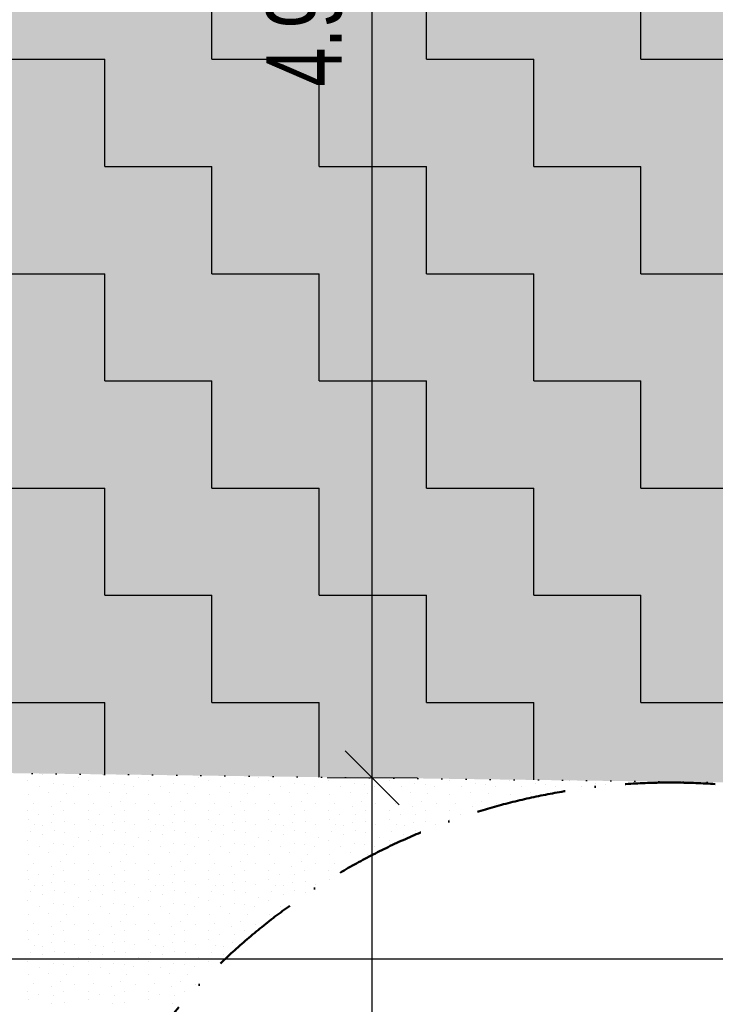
# Model space of a CAD drawing. Header units: millimetres. Extents: x -211955 to 157391, y -241491 to 94238.
# Tile 61 of 138: x 3993 to 6304, y -65484 to -62212. Entities that reach past the tile are written whole.
import ezdxf

# ---------------------------------------------------------------- set-up
doc = ezdxf.new("R2010")
doc.units = ezdxf.units.MM
doc.header["$PDMODE"] = 65
doc.linetypes.add('Cerchovana_1', pattern=[500, 300, -100, 0, -100])
doc.linetypes.add('Teckovana 0.5x_2', pattern=[80, 0, -80])
for name, color, linetype, lineweight in [('XR$1$PODKLAD_1', 7, 'Continuous', 25), ('XR$3$SITUACE - BOURÁNÍ_1', 7, 'Continuous', 25), ('XR$4$SITUACE - BOURÁNÍ - KOTY_1', 7, 'Continuous', 25)]:
    doc.layers.add(name, color=color, linetype=linetype, lineweight=lineweight)
doc.styles.add('ARIALNARROW', font='ARIALN.TTF')
doc.dimstyles.new('DIMSTYLE_4', dxfattribs={"dimtxt": 250, "dimasz": 300, "dimexe": 0, "dimexo": 0, "dimgap": 125, "dimtad": 2, "dimlfac": 0.001, "dimrnd": 0.05, "dimzin": 4, "dimdsep": 46, "dimtxsty": 'ARIALNARROW', "dimblk1": 'ALL_ML_STRICH', "dimblk2": 'ALL_ML_STRICH', "dimsah": 1, "dimcen": 0, "dimclrd": 6, "dimclre": 6, "dimclrt": 6, "dimadec": 0, "dimazin": 0, "dimtfac": 1, "dimtdec": 0, "dimtix": 1, "dimtmove": 2, "dimatfit": 3, "dimfxl": 0, "dimtzin": 0, "dimlwd": 0, "dimlwe": 18, "dimarcsym": 0})

# ---------------------------------------------------------------- blocks, each defined once
blk = doc.blocks.new('VZOR_0')
at = {"layer": 'XR$3$SITUACE - BOURÁNÍ_1', "color": 204, "linetype": 'Continuous', "lineweight": 13}
for p, q in [((4020, -64740), (4020, -64740)), ((4068.8, -64719.8), (4068.8, -64719.8)), ((4187, -64729.6), (4187, -64729.6)), ((4220, -64740), (4220, -64740)), ((4268.8, -64719.8), (4268.8, -64719.8)), ((4387, -64729.6), (4387, -64729.6)), ((4420, -64740), (4420, -64740)), ((4587, -64729.6), (4587, -64729.6)), ((4620, -64740), (4620, -64740)), ((4787, -64729.6), (4787, -64729.6)), ((4820, -64740), (4820, -64740)), ((4987, -64729.6), (4987, -64729.6)), ((5020, -64740), (5020, -64740)), ((5220, -64740), (5220, -64740)), ((5420, -64740), (5420, -64740)), ((5620, -64740), (5620, -64740)), ((5820, -64740), (5820, -64740)), ((4060, -64760), (4060, -64760)), ((4105.4, -64748.4), (4105.4, -64748.4)), ((4139.8, -64751.8), (4139.8, -64751.8)), ((4172, -64758.6), (4172, -64758.6)), ((4260, -64760), (4260, -64760)), ((4305.4, -64748.4), (4305.4, -64748.4)), ((4339.8, -64751.8), (4339.8, -64751.8)), ((4372, -64758.6), (4372, -64758.6)), ((4460, -64760), (4460, -64760)), ((4505.4, -64748.4), (4505.4, -64748.4)), ((4539.8, -64751.8), (4539.8, -64751.8)), ((4572, -64758.6), (4572, -64758.6)), ((4660, -64760), (4660, -64760)), ((4705.4, -64748.4), (4705.4, -64748.4)), ((4739.8, -64751.8), (4739.8, -64751.8)), ((4772, -64758.6), (4772, -64758.6)), ((4860, -64760), (4860, -64760)), ((4905.4, -64748.4), (4905.4, -64748.4)), ((4939.8, -64751.8), (4939.8, -64751.8)), ((4972, -64758.6), (4972, -64758.6)), ((5060, -64760), (5060, -64760)), ((5105.4, -64748.4), (5105.4, -64748.4)), ((5139.8, -64751.8), (5139.8, -64751.8)), ((5172, -64758.6), (5172, -64758.6)), ((5260, -64760), (5260, -64760)), ((5305.4, -64748.4), (5305.4, -64748.4)), ((5339.8, -64751.8), (5339.8, -64751.8)), ((5372, -64758.6), (5372, -64758.6)), ((5460, -64760), (5460, -64760)), ((5505.4, -64748.4), (5505.4, -64748.4)), ((5539.8, -64751.8), (5539.8, -64751.8)), ((5572, -64758.6), (5572, -64758.6)), ((5660, -64760), (5660, -64760)), ((5705.4, -64748.4), (5705.4, -64748.4)), ((5739.8, -64751.8), (5739.8, -64751.8)), ((5772, -64758.6), (5772, -64758.6)), ((5860, -64760), (5860, -64760)), ((5905.4, -64748.4), (5905.4, -64748.4)), ((5939.8, -64751.8), (5939.8, -64751.8)), ((4021.8, -64786), (4021.8, -64786)), ((4090.2, -64780.8), (4090.2, -64780.8)), ((4128, -64808.4), (4128, -64808.4)), ((4148.8, -64784.8), (4148.8, -64784.8)), ((4221.8, -64786), (4221.8, -64786)), ((4290.2, -64780.8), (4290.2, -64780.8)), ((4328, -64808.4), (4328, -64808.4)), ((4348.8, -64784.8), (4348.8, -64784.8)), ((4421.8, -64786), (4421.8, -64786)), ((4490.2, -64780.8), (4490.2, -64780.8)), ((4528, -64808.4), (4528, -64808.4)), ((4548.8, -64784.8), (4548.8, -64784.8)), ((4621.8, -64786), (4621.8, -64786)), ((4690.2, -64780.8), (4690.2, -64780.8)), ((4728, -64808.4), (4728, -64808.4)), ((4748.8, -64784.8), (4748.8, -64784.8)), ((4821.8, -64786), (4821.8, -64786)), ((4890.2, -64780.8), (4890.2, -64780.8)), ((4928, -64808.4), (4928, -64808.4)), ((4948.8, -64784.8), (4948.8, -64784.8)), ((5021.8, -64786), (5021.8, -64786)), ((5090.2, -64780.8), (5090.2, -64780.8)), ((5128, -64808.4), (5128, -64808.4)), ((5148.8, -64784.8), (5148.8, -64784.8)), ((5221.8, -64786), (5221.8, -64786)), ((5290.2, -64780.8), (5290.2, -64780.8)), ((5328, -64808.4), (5328, -64808.4)), ((5348.8, -64784.8), (5348.8, -64784.8)), ((5421.8, -64786), (5421.8, -64786)), ((5490.2, -64780.8), (5490.2, -64780.8)), ((5528, -64808.4), (5528, -64808.4)), ((5548.8, -64784.8), (5548.8, -64784.8)), ((5621.8, -64786), (5621.8, -64786)), ((5690.2, -64780.8), (5690.2, -64780.8)), ((5748.8, -64784.8), (5748.8, -64784.8)), ((4020, -64840), (4020, -64840)), ((4039.6, -64815.6), (4039.6, -64815.6)), ((4097.4, -64825.8), (4097.4, -64825.8)), ((4140, -64840), (4140, -64840)), ((4176.2, -64817.2), (4176.2, -64817.2)), ((4220, -64840), (4220, -64840)), ((4239.6, -64815.6), (4239.6, -64815.6)), ((4297.4, -64825.8), (4297.4, -64825.8)), ((4340, -64840), (4340, -64840)), ((4376.2, -64817.2), (4376.2, -64817.2)), ((4420, -64840), (4420, -64840)), ((4439.6, -64815.6), (4439.6, -64815.6)), ((4497.4, -64825.8), (4497.4, -64825.8)), ((4540, -64840), (4540, -64840)), ((4576.2, -64817.2), (4576.2, -64817.2)), ((4620, -64840), (4620, -64840)), ((4639.6, -64815.6), (4639.6, -64815.6)), ((4697.4, -64825.8), (4697.4, -64825.8)), ((4740, -64840), (4740, -64840)), ((4776.2, -64817.2), (4776.2, -64817.2)), ((4820, -64840), (4820, -64840)), ((4839.6, -64815.6), (4839.6, -64815.6)), ((4897.4, -64825.8), (4897.4, -64825.8)), ((4940, -64840), (4940, -64840)), ((4976.2, -64817.2), (4976.2, -64817.2)), ((5020, -64840), (5020, -64840)), ((5039.6, -64815.6), (5039.6, -64815.6)), ((5097.4, -64825.8), (5097.4, -64825.8)), ((5140, -64840), (5140, -64840)), ((5176.2, -64817.2), (5176.2, -64817.2)), ((5220, -64840), (5220, -64840)), ((5239.6, -64815.6), (5239.6, -64815.6)), ((5297.4, -64825.8), (5297.4, -64825.8)), ((5340, -64840), (5340, -64840)), ((5376.2, -64817.2), (5376.2, -64817.2)), ((5420, -64840), (5420, -64840)), ((5439.6, -64815.6), (5439.6, -64815.6)), ((5497.4, -64825.8), (5497.4, -64825.8)), ((5576.2, -64817.2), (5576.2, -64817.2)), ((4020.6, -64868), (4020.6, -64868)), ((4056.8, -64852.4), (4056.8, -64852.4)), ((4106.8, -64853), (4106.8, -64853)), ((4141.8, -64876.4), (4141.8, -64876.4)), ((4220.6, -64868), (4220.6, -64868)), ((4256.8, -64852.4), (4256.8, -64852.4)), ((4306.8, -64853), (4306.8, -64853)), ((4341.8, -64876.4), (4341.8, -64876.4)), ((4420.6, -64868), (4420.6, -64868)), ((4456.8, -64852.4), (4456.8, -64852.4)), ((4506.8, -64853), (4506.8, -64853)), ((4541.8, -64876.4), (4541.8, -64876.4)), ((4620.6, -64868), (4620.6, -64868)), ((4656.8, -64852.4), (4656.8, -64852.4)), ((4706.8, -64853), (4706.8, -64853)), ((4741.8, -64876.4), (4741.8, -64876.4)), ((4820.6, -64868), (4820.6, -64868)), ((4856.8, -64852.4), (4856.8, -64852.4)), ((4906.8, -64853), (4906.8, -64853)), ((4941.8, -64876.4), (4941.8, -64876.4)), ((5020.6, -64868), (5020.6, -64868)), ((5056.8, -64852.4), (5056.8, -64852.4)), ((5106.8, -64853), (5106.8, -64853)), ((5141.8, -64876.4), (5141.8, -64876.4)), ((5220.6, -64868), (5220.6, -64868)), ((5256.8, -64852.4), (5256.8, -64852.4)), ((5306.8, -64853), (5306.8, -64853)), ((5341.8, -64876.4), (5341.8, -64876.4)), ((5420.6, -64868), (5420.6, -64868)), ((5456.8, -64852.4), (5456.8, -64852.4)), ((4028.8, -64910.4), (4028.8, -64910.4)), ((4043.4, -64887.8), (4043.4, -64887.8)), ((4069.8, -64890), (4069.8, -64890)), ((4100, -64880), (4100, -64880)), ((4107, -64907), (4107, -64907)), ((4175.4, -64884.6), (4175.4, -64884.6)), ((4228.8, -64910.4), (4228.8, -64910.4)), ((4243.4, -64887.8), (4243.4, -64887.8)), ((4269.8, -64890), (4269.8, -64890)), ((4300, -64880), (4300, -64880)), ((4307, -64907), (4307, -64907)), ((4375.4, -64884.6), (4375.4, -64884.6)), ((4428.8, -64910.4), (4428.8, -64910.4)), ((4443.4, -64887.8), (4443.4, -64887.8)), ((4469.8, -64890), (4469.8, -64890)), ((4500, -64880), (4500, -64880)), ((4507, -64907), (4507, -64907)), ((4575.4, -64884.6), (4575.4, -64884.6)), ((4628.8, -64910.4), (4628.8, -64910.4)), ((4643.4, -64887.8), (4643.4, -64887.8)), ((4669.8, -64890), (4669.8, -64890)), ((4700, -64880), (4700, -64880)), ((4707, -64907), (4707, -64907)), ((4775.4, -64884.6), (4775.4, -64884.6)), ((4828.8, -64910.4), (4828.8, -64910.4)), ((4843.4, -64887.8), (4843.4, -64887.8)), ((4869.8, -64890), (4869.8, -64890)), ((4900, -64880), (4900, -64880)), ((4907, -64907), (4907, -64907)), ((4975.4, -64884.6), (4975.4, -64884.6)), ((5028.8, -64910.4), (5028.8, -64910.4)), ((5043.4, -64887.8), (5043.4, -64887.8)), ((5069.8, -64890), (5069.8, -64890)), ((5100, -64880), (5100, -64880)), ((5107, -64907), (5107, -64907)), ((5175.4, -64884.6), (5175.4, -64884.6)), ((5228.8, -64910.4), (5228.8, -64910.4)), ((5243.4, -64887.8), (5243.4, -64887.8)), ((5269.8, -64890), (5269.8, -64890)), ((5300, -64880), (5300, -64880)), ((5307, -64907), (5307, -64907)), ((5375.4, -64884.6), (5375.4, -64884.6)), ((4020, -64940), (4020, -64940)), ((4068.8, -64919.8), (4068.8, -64919.8)), ((4142.8, -64911.8), (4142.8, -64911.8)), ((4187, -64929.6), (4187, -64929.6)), ((4220, -64940), (4220, -64940)), ((4268.8, -64919.8), (4268.8, -64919.8)), ((4342.8, -64911.8), (4342.8, -64911.8)), ((4387, -64929.6), (4387, -64929.6)), ((4420, -64940), (4420, -64940)), ((4468.8, -64919.8), (4468.8, -64919.8)), ((4542.8, -64911.8), (4542.8, -64911.8)), ((4587, -64929.6), (4587, -64929.6)), ((4620, -64940), (4620, -64940)), ((4668.8, -64919.8), (4668.8, -64919.8)), ((4742.8, -64911.8), (4742.8, -64911.8)), ((4787, -64929.6), (4787, -64929.6)), ((4820, -64940), (4820, -64940)), ((4868.8, -64919.8), (4868.8, -64919.8)), ((4942.8, -64911.8), (4942.8, -64911.8)), ((4987, -64929.6), (4987, -64929.6)), ((5020, -64940), (5020, -64940)), ((5068.8, -64919.8), (5068.8, -64919.8)), ((5142.8, -64911.8), (5142.8, -64911.8)), ((5187, -64929.6), (5187, -64929.6)), ((5220, -64940), (5220, -64940)), ((5268.8, -64919.8), (5268.8, -64919.8)), ((4060, -64960), (4060, -64960)), ((4105.4, -64948.4), (4105.4, -64948.4)), ((4139.8, -64951.8), (4139.8, -64951.8)), ((4172, -64958.6), (4172, -64958.6)), ((4260, -64960), (4260, -64960)), ((4305.4, -64948.4), (4305.4, -64948.4)), ((4339.8, -64951.8), (4339.8, -64951.8)), ((4372, -64958.6), (4372, -64958.6)), ((4460, -64960), (4460, -64960)), ((4505.4, -64948.4), (4505.4, -64948.4)), ((4539.8, -64951.8), (4539.8, -64951.8)), ((4572, -64958.6), (4572, -64958.6)), ((4660, -64960), (4660, -64960)), ((4705.4, -64948.4), (4705.4, -64948.4)), ((4739.8, -64951.8), (4739.8, -64951.8)), ((4772, -64958.6), (4772, -64958.6)), ((4860, -64960), (4860, -64960)), ((4905.4, -64948.4), (4905.4, -64948.4)), ((4939.8, -64951.8), (4939.8, -64951.8)), ((4972, -64958.6), (4972, -64958.6)), ((5060, -64960), (5060, -64960)), ((5105.4, -64948.4), (5105.4, -64948.4)), ((5139.8, -64951.8), (5139.8, -64951.8)), ((5172, -64958.6), (5172, -64958.6)), ((4021.8, -64986), (4021.8, -64986)), ((4090.2, -64980.8), (4090.2, -64980.8)), ((4128, -65008.4), (4128, -65008.4)), ((4148.8, -64984.8), (4148.8, -64984.8)), ((4221.8, -64986), (4221.8, -64986)), ((4290.2, -64980.8), (4290.2, -64980.8)), ((4328, -65008.4), (4328, -65008.4)), ((4348.8, -64984.8), (4348.8, -64984.8)), ((4421.8, -64986), (4421.8, -64986)), ((4490.2, -64980.8), (4490.2, -64980.8)), ((4528, -65008.4), (4528, -65008.4)), ((4548.8, -64984.8), (4548.8, -64984.8)), ((4621.8, -64986), (4621.8, -64986)), ((4690.2, -64980.8), (4690.2, -64980.8)), ((4728, -65008.4), (4728, -65008.4)), ((4748.8, -64984.8), (4748.8, -64984.8)), ((4821.8, -64986), (4821.8, -64986)), ((4890.2, -64980.8), (4890.2, -64980.8)), ((4928, -65008.4), (4928, -65008.4)), ((4948.8, -64984.8), (4948.8, -64984.8)), ((5021.8, -64986), (5021.8, -64986)), ((5090.2, -64980.8), (5090.2, -64980.8)), ((5128, -65008.4), (5128, -65008.4)), ((5148.8, -64984.8), (5148.8, -64984.8)), ((4020, -65040), (4020, -65040)), ((4039.6, -65015.6), (4039.6, -65015.6)), ((4097.4, -65025.8), (4097.4, -65025.8)), ((4140, -65040), (4140, -65040)), ((4176.2, -65017.2), (4176.2, -65017.2)), ((4220, -65040), (4220, -65040)), ((4239.6, -65015.6), (4239.6, -65015.6)), ((4297.4, -65025.8), (4297.4, -65025.8)), ((4340, -65040), (4340, -65040)), ((4376.2, -65017.2), (4376.2, -65017.2)), ((4420, -65040), (4420, -65040)), ((4439.6, -65015.6), (4439.6, -65015.6)), ((4497.4, -65025.8), (4497.4, -65025.8)), ((4540, -65040), (4540, -65040)), ((4576.2, -65017.2), (4576.2, -65017.2)), ((4620, -65040), (4620, -65040)), ((4639.6, -65015.6), (4639.6, -65015.6)), ((4697.4, -65025.8), (4697.4, -65025.8)), ((4740, -65040), (4740, -65040)), ((4776.2, -65017.2), (4776.2, -65017.2)), ((4820, -65040), (4820, -65040)), ((4839.6, -65015.6), (4839.6, -65015.6)), ((4897.4, -65025.8), (4897.4, -65025.8)), ((4940, -65040), (4940, -65040)), ((4976.2, -65017.2), (4976.2, -65017.2)), ((5020, -65040), (5020, -65040)), ((5039.6, -65015.6), (5039.6, -65015.6)), ((4020.6, -65068), (4020.6, -65068)), ((4056.8, -65052.4), (4056.8, -65052.4)), ((4106.8, -65053), (4106.8, -65053)), ((4220.6, -65068), (4220.6, -65068)), ((4256.8, -65052.4), (4256.8, -65052.4)), ((4306.8, -65053), (4306.8, -65053)), ((4420.6, -65068), (4420.6, -65068)), ((4456.8, -65052.4), (4456.8, -65052.4)), ((4506.8, -65053), (4506.8, -65053)), ((4620.6, -65068), (4620.6, -65068)), ((4656.8, -65052.4), (4656.8, -65052.4)), ((4706.8, -65053), (4706.8, -65053)), ((4820.6, -65068), (4820.6, -65068)), ((4856.8, -65052.4), (4856.8, -65052.4)), ((4906.8, -65053), (4906.8, -65053)), ((5020.6, -65068), (5020.6, -65068)), ((4043.4, -65087.8), (4043.4, -65087.8)), ((4069.8, -65090), (4069.8, -65090)), ((4100, -65080), (4100, -65080)), ((4107, -65107), (4107, -65107)), ((4141.8, -65076.4), (4141.8, -65076.4)), ((4175.4, -65084.6), (4175.4, -65084.6)), ((4243.4, -65087.8), (4243.4, -65087.8)), ((4269.8, -65090), (4269.8, -65090)), ((4300, -65080), (4300, -65080)), ((4307, -65107), (4307, -65107)), ((4341.8, -65076.4), (4341.8, -65076.4)), ((4375.4, -65084.6), (4375.4, -65084.6)), ((4443.4, -65087.8), (4443.4, -65087.8)), ((4469.8, -65090), (4469.8, -65090)), ((4500, -65080), (4500, -65080)), ((4507, -65107), (4507, -65107)), ((4541.8, -65076.4), (4541.8, -65076.4)), ((4575.4, -65084.6), (4575.4, -65084.6)), ((4643.4, -65087.8), (4643.4, -65087.8)), ((4669.8, -65090), (4669.8, -65090)), ((4700, -65080), (4700, -65080)), ((4707, -65107), (4707, -65107)), ((4741.8, -65076.4), (4741.8, -65076.4)), ((4775.4, -65084.6), (4775.4, -65084.6)), ((4843.4, -65087.8), (4843.4, -65087.8)), ((4869.8, -65090), (4869.8, -65090)), ((4900, -65080), (4900, -65080)), ((4907, -65107), (4907, -65107)), ((4941.8, -65076.4), (4941.8, -65076.4)), ((4975.4, -65084.6), (4975.4, -65084.6)), ((4020, -65140), (4020, -65140)), ((4028.8, -65110.4), (4028.8, -65110.4)), ((4068.8, -65119.8), (4068.8, -65119.8)), ((4142.8, -65111.8), (4142.8, -65111.8)), ((4187, -65129.6), (4187, -65129.6)), ((4220, -65140), (4220, -65140)), ((4228.8, -65110.4), (4228.8, -65110.4)), ((4268.8, -65119.8), (4268.8, -65119.8)), ((4342.8, -65111.8), (4342.8, -65111.8)), ((4387, -65129.6), (4387, -65129.6)), ((4420, -65140), (4420, -65140)), ((4428.8, -65110.4), (4428.8, -65110.4)), ((4468.8, -65119.8), (4468.8, -65119.8)), ((4542.8, -65111.8), (4542.8, -65111.8)), ((4587, -65129.6), (4587, -65129.6)), ((4620, -65140), (4620, -65140)), ((4628.8, -65110.4), (4628.8, -65110.4)), ((4668.8, -65119.8), (4668.8, -65119.8)), ((4742.8, -65111.8), (4742.8, -65111.8)), ((4787, -65129.6), (4787, -65129.6)), ((4820, -65140), (4820, -65140)), ((4828.8, -65110.4), (4828.8, -65110.4)), ((4868.8, -65119.8), (4868.8, -65119.8)), ((4942.8, -65111.8), (4942.8, -65111.8)), ((4060, -65160), (4060, -65160)), ((4105.4, -65148.4), (4105.4, -65148.4)), ((4139.8, -65151.8), (4139.8, -65151.8)), ((4172, -65158.6), (4172, -65158.6)), ((4260, -65160), (4260, -65160)), ((4305.4, -65148.4), (4305.4, -65148.4)), ((4339.8, -65151.8), (4339.8, -65151.8)), ((4372, -65158.6), (4372, -65158.6)), ((4460, -65160), (4460, -65160)), ((4505.4, -65148.4), (4505.4, -65148.4)), ((4539.8, -65151.8), (4539.8, -65151.8)), ((4572, -65158.6), (4572, -65158.6)), ((4660, -65160), (4660, -65160)), ((4705.4, -65148.4), (4705.4, -65148.4)), ((4739.8, -65151.8), (4739.8, -65151.8)), ((4772, -65158.6), (4772, -65158.6)), ((4860, -65160), (4860, -65160)), ((4021.8, -65186), (4021.8, -65186)), ((4090.2, -65180.8), (4090.2, -65180.8)), ((4148.8, -65184.8), (4148.8, -65184.8)), ((4221.8, -65186), (4221.8, -65186)), ((4290.2, -65180.8), (4290.2, -65180.8)), ((4348.8, -65184.8), (4348.8, -65184.8)), ((4421.8, -65186), (4421.8, -65186)), ((4490.2, -65180.8), (4490.2, -65180.8)), ((4548.8, -65184.8), (4548.8, -65184.8)), ((4621.8, -65186), (4621.8, -65186)), ((4690.2, -65180.8), (4690.2, -65180.8)), ((4748.8, -65184.8), (4748.8, -65184.8)), ((4821.8, -65186), (4821.8, -65186)), ((4039.6, -65215.6), (4039.6, -65215.6)), ((4097.4, -65225.8), (4097.4, -65225.8)), ((4128, -65208.4), (4128, -65208.4)), ((4176.2, -65217.2), (4176.2, -65217.2)), ((4239.6, -65215.6), (4239.6, -65215.6)), ((4297.4, -65225.8), (4297.4, -65225.8)), ((4328, -65208.4), (4328, -65208.4)), ((4376.2, -65217.2), (4376.2, -65217.2)), ((4439.6, -65215.6), (4439.6, -65215.6)), ((4497.4, -65225.8), (4497.4, -65225.8)), ((4528, -65208.4), (4528, -65208.4)), ((4576.2, -65217.2), (4576.2, -65217.2)), ((4639.6, -65215.6), (4639.6, -65215.6)), ((4697.4, -65225.8), (4697.4, -65225.8)), ((4728, -65208.4), (4728, -65208.4)), ((4776.2, -65217.2), (4776.2, -65217.2)), ((4020, -65240), (4020, -65240)), ((4020.6, -65268), (4020.6, -65268)), ((4056.8, -65252.4), (4056.8, -65252.4)), ((4106.8, -65253), (4106.8, -65253)), ((4140, -65240), (4140, -65240)), ((4220, -65240), (4220, -65240)), ((4220.6, -65268), (4220.6, -65268)), ((4256.8, -65252.4), (4256.8, -65252.4)), ((4306.8, -65253), (4306.8, -65253)), ((4340, -65240), (4340, -65240)), ((4420, -65240), (4420, -65240)), ((4420.6, -65268), (4420.6, -65268)), ((4456.8, -65252.4), (4456.8, -65252.4)), ((4506.8, -65253), (4506.8, -65253)), ((4540, -65240), (4540, -65240)), ((4620, -65240), (4620, -65240)), ((4620.6, -65268), (4620.6, -65268)), ((4656.8, -65252.4), (4656.8, -65252.4)), ((4706.8, -65253), (4706.8, -65253)), ((4740, -65240), (4740, -65240)), ((4043.4, -65287.8), (4043.4, -65287.8)), ((4069.8, -65290), (4069.8, -65290)), ((4100, -65280), (4100, -65280)), ((4141.8, -65276.4), (4141.8, -65276.4)), ((4175.4, -65284.6), (4175.4, -65284.6)), ((4243.4, -65287.8), (4243.4, -65287.8)), ((4269.8, -65290), (4269.8, -65290)), ((4300, -65280), (4300, -65280)), ((4341.8, -65276.4), (4341.8, -65276.4)), ((4375.4, -65284.6), (4375.4, -65284.6)), ((4443.4, -65287.8), (4443.4, -65287.8)), ((4469.8, -65290), (4469.8, -65290)), ((4500, -65280), (4500, -65280)), ((4541.8, -65276.4), (4541.8, -65276.4)), ((4575.4, -65284.6), (4575.4, -65284.6)), ((4643.4, -65287.8), (4643.4, -65287.8)), ((4669.8, -65290), (4669.8, -65290)), ((4700, -65280), (4700, -65280)), ((4028.8, -65310.4), (4028.8, -65310.4)), ((4068.8, -65319.8), (4068.8, -65319.8)), ((4107, -65307), (4107, -65307)), ((4142.8, -65311.8), (4142.8, -65311.8)), ((4187, -65329.6), (4187, -65329.6)), ((4228.8, -65310.4), (4228.8, -65310.4)), ((4268.8, -65319.8), (4268.8, -65319.8)), ((4307, -65307), (4307, -65307)), ((4342.8, -65311.8), (4342.8, -65311.8)), ((4387, -65329.6), (4387, -65329.6)), ((4428.8, -65310.4), (4428.8, -65310.4)), ((4468.8, -65319.8), (4468.8, -65319.8)), ((4507, -65307), (4507, -65307)), ((4542.8, -65311.8), (4542.8, -65311.8)), ((4587, -65329.6), (4587, -65329.6)), ((4628.8, -65310.4), (4628.8, -65310.4)), ((4668.8, -65319.8), (4668.8, -65319.8)), ((4020, -65340), (4020, -65340)), ((4060, -65360), (4060, -65360)), ((4105.4, -65348.4), (4105.4, -65348.4)), ((4139.8, -65351.8), (4139.8, -65351.8)), ((4172, -65358.6), (4172, -65358.6)), ((4220, -65340), (4220, -65340)), ((4260, -65360), (4260, -65360)), ((4305.4, -65348.4), (4305.4, -65348.4)), ((4339.8, -65351.8), (4339.8, -65351.8)), ((4372, -65358.6), (4372, -65358.6)), ((4420, -65340), (4420, -65340)), ((4460, -65360), (4460, -65360)), ((4505.4, -65348.4), (4505.4, -65348.4)), ((4539.8, -65351.8), (4539.8, -65351.8)), ((4572, -65358.6), (4572, -65358.6)), ((4620, -65340), (4620, -65340)), ((4021.8, -65386), (4021.8, -65386)), ((4090.2, -65380.8), (4090.2, -65380.8)), ((4148.8, -65384.8), (4148.8, -65384.8)), ((4221.8, -65386), (4221.8, -65386)), ((4290.2, -65380.8), (4290.2, -65380.8)), ((4348.8, -65384.8), (4348.8, -65384.8)), ((4421.8, -65386), (4421.8, -65386)), ((4490.2, -65380.8), (4490.2, -65380.8)), ((4548.8, -65384.8), (4548.8, -65384.8)), ((4039.6, -65415.6), (4039.6, -65415.6)), ((4097.4, -65425.8), (4097.4, -65425.8)), ((4128, -65408.4), (4128, -65408.4)), ((4176.2, -65417.2), (4176.2, -65417.2)), ((4239.6, -65415.6), (4239.6, -65415.6)), ((4297.4, -65425.8), (4297.4, -65425.8)), ((4328, -65408.4), (4328, -65408.4)), ((4376.2, -65417.2), (4376.2, -65417.2)), ((4439.6, -65415.6), (4439.6, -65415.6)), ((4497.4, -65425.8), (4497.4, -65425.8)), ((4528, -65408.4), (4528, -65408.4)), ((4576.2, -65417.2), (4576.2, -65417.2)), ((4020, -65440), (4020, -65440)), ((4056.8, -65452.4), (4056.8, -65452.4)), ((4106.8, -65453), (4106.8, -65453)), ((4140, -65440), (4140, -65440)), ((4220, -65440), (4220, -65440)), ((4256.8, -65452.4), (4256.8, -65452.4)), ((4306.8, -65453), (4306.8, -65453)), ((4340, -65440), (4340, -65440)), ((4420, -65440), (4420, -65440)), ((4456.8, -65452.4), (4456.8, -65452.4)), ((4506.8, -65453), (4506.8, -65453)), ((4540, -65440), (4540, -65440)), ((4020.6, -65468), (4020.6, -65468)), ((4100, -65480), (4100, -65480)), ((4141.8, -65476.4), (4141.8, -65476.4)), ((4220.6, -65468), (4220.6, -65468)), ((4300, -65480), (4300, -65480)), ((4341.8, -65476.4), (4341.8, -65476.4)), ((4420.6, -65468), (4420.6, -65468)), ((4500, -65480), (4500, -65480))]:
    blk.add_line(p, q, dxfattribs=at)
blk = doc.blocks.new('ALL_ML_STRICH')
at = {"color": 0, "linetype": 'ByBlock', "lineweight": -2}
for p, q in [((0, -0.5), (0, 0.5)), ((-0.3, -0.3), (0.3, 0.3)), ((-1, 0), (0.5, 0))]:
    blk.add_line(p, q, dxfattribs=at)
blk = doc.blocks.new('*D61')
at = {"layer": 'DEFPOINTS', "color": 6, "linetype": 'Continuous', "lineweight": 18}
for p in [(-771.6, -64653.9), (7263.3, -64758.5), (-771.6, -65332.8)]:
    blk.add_point(p, dxfattribs=at)
at = {"layer": 'XR$4$SITUACE - BOURÁNÍ - KOTY_1', "color": 6, "linetype": 'Continuous', "lineweight": -2}
for p, q in [((-771.6, -64983.1), (-771.6, -65332.8)), ((-771.6, -65332.8), (7263.3, -65332.8)), ((7263.3, -65332.8), (7263.3, -65332.8))]:
    blk.add_line(p, q, dxfattribs=at)
at = {"layer": 'XR$4$SITUACE - BOURÁNÍ - KOTY_1', "color": 6, "linetype": 'Continuous', "lineweight": 18, "xscale": 300, "yscale": 300, "zscale": 300, "rotation": 180}
blk.add_blockref('ALL_ML_STRICH', (-771.6, -65332.8), dxfattribs=at)
at = {"layer": 'XR$4$SITUACE - BOURÁNÍ - KOTY_1', "color": 6, "linetype": 'Continuous', "lineweight": 18, "xscale": 300, "yscale": 300, "zscale": 300}
blk.add_blockref('ALL_ML_STRICH', (7263.3, -65332.8), dxfattribs=at)
at = {"layer": 'XR$4$SITUACE - BOURÁNÍ - KOTY_1', "color": 6, "linetype": 'Continuous', "lineweight": 18, "insert": (3289.9, -65107.8), "char_height": 250, "width": 811.429, "attachment_point": 5, "style": 'ARIALNARROW'}
blk.add_mtext('\\W0.81;\\A1;{8.05}', dxfattribs=at)
blk = doc.blocks.new('*D79')
at = {"layer": 'DEFPOINTS', "color": 6, "linetype": 'Continuous', "lineweight": 18}
for p in [(5160, -64731.1), (3998.8, -67011.9), (5163.8, -67011.9)]:
    blk.add_point(p, dxfattribs=at)
at = {"layer": 'XR$4$SITUACE - BOURÁNÍ - KOTY_1', "color": 6, "linetype": 'Continuous', "lineweight": -2}
for p, q in [((5163.8, -64731.1), (5163.8, -64731.1)), ((5163.8, -67011.9), (5163.8, -64731.1)), ((4678.2, -67011.9), (5163.8, -67011.9))]:
    blk.add_line(p, q, dxfattribs=at)
at = {"layer": 'XR$4$SITUACE - BOURÁNÍ - KOTY_1', "color": 6, "linetype": 'Continuous', "lineweight": 18, "xscale": 300, "yscale": 300, "zscale": 300}
for p, rotation in [((5163.8, -64731.1), 90), ((5163.8, -67011.9), 270)]:
    blk.add_blockref('ALL_ML_STRICH', p, dxfattribs=dict(at, rotation=rotation))
at = {"layer": 'XR$4$SITUACE - BOURÁNÍ - KOTY_1', "color": 6, "linetype": 'Continuous', "lineweight": 18, "insert": (4938.8, -65827.5), "char_height": 250, "width": 811.429, "attachment_point": 5, "rotation": 90, "style": 'ARIALNARROW'}
blk.add_mtext('\\W0.81;\\A1;{2.30}', dxfattribs=at)
blk = doc.blocks.new('*D80')
at = {"layer": 'DEFPOINTS', "color": 6, "linetype": 'Continuous', "lineweight": 18}
for p in [(5165.6, -59773.9), (5160, -64731.1), (5163.8, -64731.1)]:
    blk.add_point(p, dxfattribs=at)
at = {"layer": 'XR$4$SITUACE - BOURÁNÍ - KOTY_1', "color": 6, "linetype": 'Continuous', "lineweight": -2}
for p, q in [((5163.8, -59773.9), (5163.8, -59773.9)), ((5163.8, -64731.1), (5163.8, -59773.9)), ((5163.8, -64731.1), (5163.8, -64731.1))]:
    blk.add_line(p, q, dxfattribs=at)
at = {"layer": 'XR$4$SITUACE - BOURÁNÍ - KOTY_1', "color": 6, "linetype": 'Continuous', "lineweight": 18, "xscale": 300, "yscale": 300, "zscale": 300}
for p, rotation in [((5163.8, -59773.9), 90), ((5163.8, -64731.1), 270)]:
    blk.add_blockref('ALL_ML_STRICH', p, dxfattribs=dict(at, rotation=rotation))
at = {"layer": 'XR$4$SITUACE - BOURÁNÍ - KOTY_1', "color": 6, "linetype": 'Continuous', "lineweight": 18, "insert": (4938.8, -62208.5), "char_height": 250, "width": 811.429, "attachment_point": 5, "rotation": 90, "style": 'ARIALNARROW'}
blk.add_mtext('\\W0.81;\\A1;{4.95}', dxfattribs=at)

msp = doc.modelspace()

# ---------------------------------------------------------------- hatches: boundary and pattern name
at = {"layer": 'XR$3$SITUACE - BOURÁNÍ_1', "linetype": 'Continuous', "lineweight": 25}
msp.add_hatch(color=254, dxfattribs=at).paths.add_polyline_path([(7295.185, -62367.041), (7330.211, -59695.399), (6922.017, -59681.339), (6922.017, -59773.892), (3797.017, -59773.892), (3797.017, -60873.892), (2007.017, -60873.892), (2007.017, -59773.892), (-652.983, -59773.892), (-652.983, -62653.892), (-11382.983, -62653.892), (-11382.983, -62049.582), (-16701.047, -61580.486), (-12807.211, -63746.414), (-765.665, -63663.495), (-771.576, -64653.932), (7263.345, -64758.523)], flags=0)
h = msp.add_hatch(dxfattribs=at)
h.set_pattern_fill('VZOR', scale=356.25, style=0, pattern_type=2)
h.set_pattern_definition([(0, (712.5, 712.5), (356.25, 356.25), [356.25, -356.25]), (90, (712.5, 712.5), (-356.25, 356.25), [356.25, -356.25])])
h.paths.add_polyline_path([(7295.185, -62367.041), (7330.211, -59695.399), (6922.017, -59681.339), (6922.017, -59773.892), (3797.017, -59773.892), (3797.017, -60873.892), (2007.017, -60873.892), (2007.017, -59773.892), (-652.983, -59773.892), (-652.983, -62653.892), (-11382.983, -62653.892), (-11382.983, -62049.582), (-16701.047, -61580.486), (-12807.211, -63746.414), (-765.665, -63663.495), (-771.576, -64653.932), (7263.345, -64758.523)], flags=0)

# ---------------------------------------------------------------- linework, layer by layer
at = {"layer": 'XR$1$PODKLAD_1', "color": 7, "linetype": 'Teckovana 0.5x_2', "lineweight": 25}
msp.add_line((-771.576, -64653.932), (7263.345, -64758.523), dxfattribs=at)
at = {"layer": 'XR$3$SITUACE - BOURÁNÍ_1', "color": 204, "linetype": 'Cerchovana_1', "lineweight": 50}
msp.add_arc((6154.193, -66904.961), 2158.072, 86.030384, 140.021507, dxfattribs=at)

# ---------------------------------------------------------------- block references
at = {"layer": 'XR$3$SITUACE - BOURÁNÍ_1', "color": 204, "linetype": 'Continuous', "lineweight": 13}
msp.add_blockref('VZOR_0', (0, 0), dxfattribs=at)

# ---------------------------------------------------------------- dimensions: what is measured, and where the dimension line sits
at = {"layer": 'XR$4$SITUACE - BOURÁNÍ - KOTY_1', "color": 6, "linetype": 'Continuous', "lineweight": 18}
for base, p1, p2, picture, middle in [((5163.798, -59773.892), (5163.798, -64731.144), (5163.798, -59773.892), '*D80', (4938.798, -62208.518)), ((5163.798, -64731.144), (4678.217, -67011.925), (5163.798, -64731.144), '*D79', (4938.798, -65827.534))]:
    dim = msp.add_linear_dim(base=base, p1=p1, p2=p2, angle=90, dimstyle='DIMSTYLE_4', override={"dimpost": '<>', "dimclrd": 6, "dimclre": 6, "dimclrt": 6, "dimlwd": 0, "dimlwe": 18}, dxfattribs=at)
    dim.commit()
    dim.dimension.update_dxf_attribs({"geometry": picture, "text_midpoint": middle, "dimtype": 160})
dim = msp.add_linear_dim(base=(7263.345, -65332.848), p1=(-771.576, -64983.055), p2=(7263.345, -65332.848), dimstyle='DIMSTYLE_4', override={"dimpost": '<>', "dimclrd": 6, "dimclre": 6, "dimclrt": 6, "dimlwd": 0, "dimlwe": 18}, dxfattribs=at)
dim.commit()
dim.dimension.update_dxf_attribs({"geometry": '*D61', "text_midpoint": (3289.885, -65107.848), "dimtype": 160})

doc.saveas('drawing.dxf')
